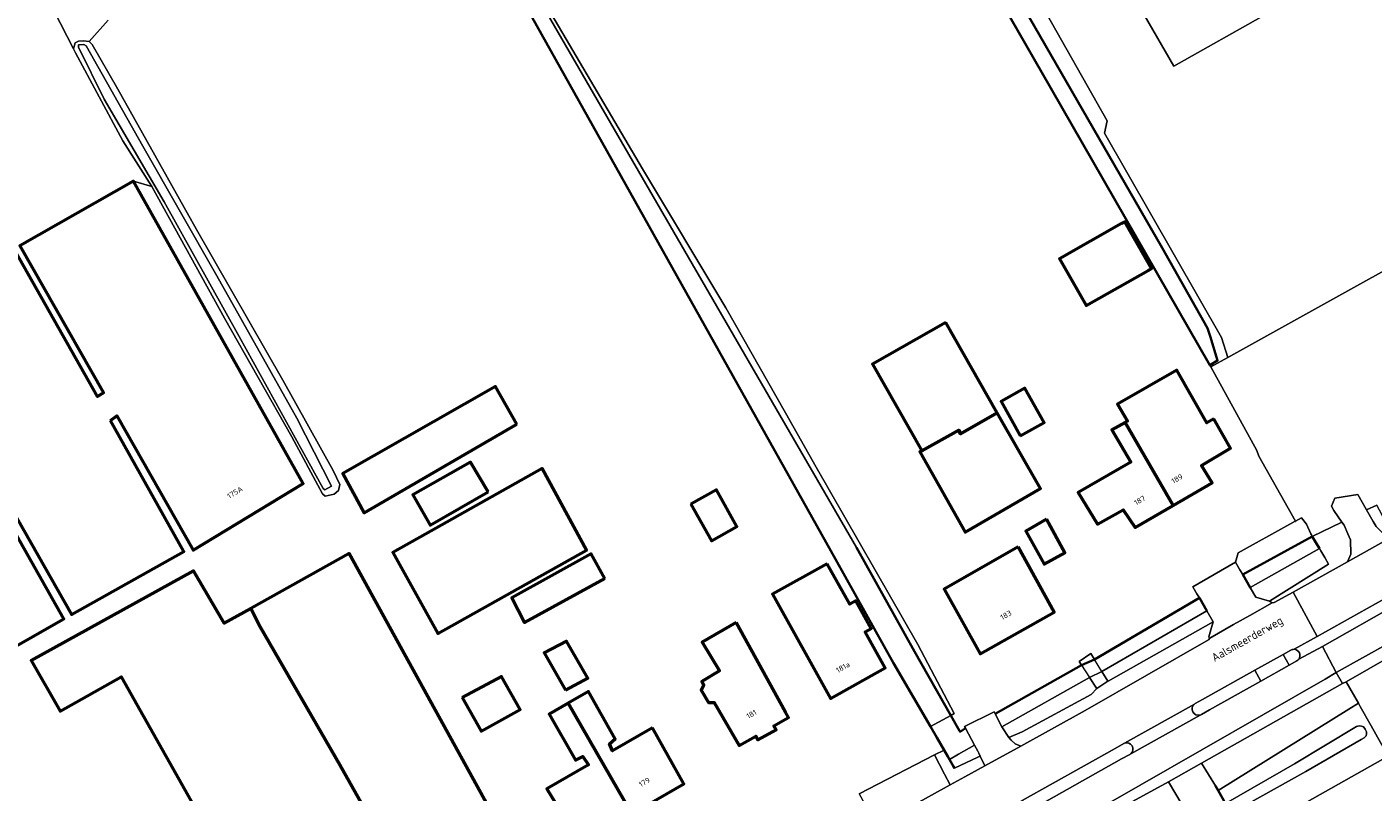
# Model space of a CAD drawing. Header units: metres. Extents: x 113441 to 115918, y 474822 to 477887.
# Tile 60 of 145: x 113908 to 114071, y 476697 to 476790. Entities that reach past the tile are written whole.
import ezdxf
from ezdxf.enums import TextEntityAlignment as Align

# ---------------------------------------------------------------- set-up
doc = ezdxf.new("R2010")
doc.units = ezdxf.units.M
for name, color, linetype, lineweight in [('B-WE-GK-BESCHOEIING-G', 252, 'GK-BESCHOEIING', 35), ('B-WE-GR-GROENVOORZIENING-GV', 252, 'Continuous', 18), ('B-WE-KW-KUNSTWERK_DEK-GV', 252, 'Continuous', 18), ('B-WE-KW-KUNSTWERK_LANDHOOFD-GV', 252, 'Continuous', 18), ('B-WE-KW-KUNSTWERK_STUW-G', 252, 'Continuous', 18), ('B-WE-OG-BEBOUWING-GV', 7, 'Continuous', 50), ('B-WE-OG-BEBOUWING-T18', 7, 'Continuous', 50), ('B-WE-OG-BEBOUWING_SCHUUR-GV', 7, 'Continuous', 50), ('B-WE-OG-TERREIN_ERF-GV', 252, 'Continuous', 18), ('B-WE-OG-TOPOGRAFIE-T18', 7, 'Continuous', 18), ('B-WE-OG-WATER-GV', 252, 'Continuous', 18), ('B-WE-OG-WATER_SLOOT-GV', 252, 'Continuous', 18), ('B-WE-VH-ONVERHARD-GV', 252, 'Continuous', 18), ('B-WE-VH-VERHARDING_GESLOTEN-GV', 252, 'Continuous', 18), ('B-WE-VH-VERHARDING_OPEN-GV', 252, 'Continuous', 18)]:
    doc.layers.add(name, color=color, linetype=linetype, lineweight=lineweight)
doc.styles.add('NLCS-ISO-ANNOTATIEF-T18', font='NLCS-ISO.ttf', dxfattribs={"height": 1.8})
doc.linetypes.add('GK-BESCHOEIING', pattern='A,30,-5,[1,NLCS.SHX,S=1,R=0,X=0,Y=0],-5', length=40)

msp = doc.modelspace()

# ---------------------------------------------------------------- linework, layer by layer
at = {"layer": 'B-WE-GK-BESCHOEIING-G', "ltscale": 0.5, "flags": 128}
for points in [[(114051.289, 476752.195), (114050.995, 476753.147), (114045.493, 476762.849), (114028.836, 476791.778), (113998.696, 476844.725), (113978.846, 476880.048), (113947.94, 476934.366)], [(114002.334, 476834.293), (114027.098, 476790.789), (114032.042, 476782.17)], [(114017.507, 476705.002), (114013.059, 476712.657), (114006.053, 476725.238), (113964.324, 476799.807), (113958.045, 476810.762)], [(114032.042, 476782.17), (114051.246, 476748.691), (114052.2, 476749.238), (114051.289, 476752.195)], [(114061.623, 476729.841), (114061.558, 476729.805)], [(114008.586, 476726.649), (114015.592, 476714.068), (114019.978, 476706.344)], [(114055.235, 476723.361), (114063.642, 476727.965)], [(114063.642, 476727.965), (114064.503, 476726.515)], [(114055.235, 476723.361), (114056.134, 476721.815)], [(114056.134, 476721.815), (114056.19, 476721.718)], [(114037.327, 476713.118), (114050.013, 476720.54)], [(114050.89, 476718.975), (114050.013, 476720.54)], [(114025.326, 476706.538), (114035.768, 476712.439)], [(114035.768, 476712.439), (114037.327, 476713.118)], [(114019.978, 476706.344), (114020.715, 476705.045)], [(114018.277, 476703.678), (114017.507, 476705.002)], [(114020.715, 476705.045), (114021.037, 476704.478)], [(114021.037, 476704.478), (114021.098, 476704.371), (114021.73, 476704.806)], [(114019.599, 476701.402), (114019.163, 476702.153), (114018.277, 476703.678)], [(114019.812, 476701.036), (114019.599, 476701.402)], [(114020.308, 476700.183), (114019.812, 476701.036)], [(114020.424, 476699.983), (114020.308, 476700.183)], [(114052.273, 476697.272), (114051.961, 476697.823)], [(114053.167, 476695.692), (114052.273, 476697.272)]]:
    msp.add_lwpolyline(points, dxfattribs=at)
at = {"layer": 'B-WE-GR-GROENVOORZIENING-GV'}
for points in [[(114086.618, 476735.296), (114085.823, 476736.722), (114073.1, 476729.74), (114073.003, 476729.761), (114072.64, 476729.84), (114072.2, 476730.26), (114072.063, 476730.533), (114071.437, 476731.778), (114070.203, 476731.174), (114070.993, 476729.795), (114071.34, 476729.19), (114072.42, 476728.15), (114073.22, 476727.879)], [(114068.26, 476727.55), (114067.951, 476728.275), (114067.5, 476729.33), (114067.226, 476729.718), (114063.642, 476727.965), (114064.503, 476726.515), (114064.664, 476726.245), (114065.147, 476725.431), (114065.613, 476724.646), (114058.478, 476720.152), (114058.783, 476719.973), (114059.046, 476719.979), (114061.332, 476721.256), (114067.882, 476724.916), (114068.29, 476725.83)], [(114051.093, 476715.495), (114051.252, 476715.668), (114051.151, 476715.81), (114051.124, 476715.847), (114051.455, 476716.98), (114051.654, 476717.663), (114038.996, 476710.468), (114038.93, 476710.48), (114037.6, 476709.6), (114036.92, 476708.87), (114028.61, 476704.35), (114026.99, 476703.66), (114027.26, 476703.35), (114027.76, 476702.93), (114028.423, 476702.644), (114036.2, 476706.93)], [(114068.05, 476707.1), (114069.204, 476707.819), (114067.745, 476710.425), (114067.273, 476710.204), (114050.258, 476700.561), (114051.961, 476697.823), (114052.273, 476697.272)], [(114024.072, 476700.246), (114023.51, 476701.438), (114023.408, 476701.39), (114023.249, 476701.315), (114020.424, 476699.983), (114020.308, 476700.183), (114019.812, 476701.036), (114019.599, 476701.402), (114019.163, 476702.153), (114018, 476701.566), (114019.225, 476699.241), (114019.906, 476697.949), (114021.666, 476698.92)], [(114047.914, 476695.536), (114046.279, 476698.305), (114028.362, 476688.516), (114030.538, 476684.671), (114047.76, 476694.46), (114048.323, 476694.811)]]:
    msp.add_lwpolyline(points, close=True, dxfattribs=at)
for points in [[(114057.413, 476710.5), (114056.699, 476711.8), (114050.384, 476708.269), (114049.497, 476707.779)], [(114050.245, 476706.46), (114051.209, 476707.003), (114057.413, 476710.5)], [(114040.861, 476702.943), (114039.839, 476702.362), (114028.591, 476696.069), (114029.305, 476694.752), (114040.577, 476701.086)], [(114040.577, 476701.086), (114041.591, 476701.621)]]:
    msp.add_lwpolyline(points, dxfattribs=at)
for points in [[(114049.414, 476707.723, 0.8234733), (114050.084, 476706.394)], [(114049.497, 476707.779, 0.0333229), (114049.414, 476707.723)], [(114050.084, 476706.394, 0.0597173), (114050.245, 476706.46)], [(114040.944, 476702.982, 0.0342455), (114040.861, 476702.943)], [(114041.709, 476701.701, 0.8555711), (114040.944, 476702.982)], [(114041.591, 476701.621, 0.0505806), (114041.709, 476701.701)]]:
    msp.add_lwpolyline(points, format="xyb", dxfattribs=at)
at = {"layer": 'B-WE-KW-KUNSTWERK_DEK-GV'}
msp.add_lwpolyline([(114037.327, 476713.118), (114035.768, 476712.439), (114036.732, 476710.945), (114038.208, 476711.669)], close=True, dxfattribs=at)
at = {"layer": 'B-WE-KW-KUNSTWERK_LANDHOOFD-GV'}
for points in [[(114035.768, 476712.439), (114037.327, 476713.118), (114036.9, 476713.82), (114035.49, 476712.87)], [(114038.208, 476711.669), (114036.732, 476710.945), (114037.564, 476709.656), (114037.6, 476709.6), (114038.93, 476710.48)]]:
    msp.add_lwpolyline(points, close=True, dxfattribs=at)
at = {"layer": 'B-WE-KW-KUNSTWERK_STUW-G'}
msp.add_lwpolyline([(114017.507, 476705.002), (114019.978, 476706.344)], dxfattribs=at)
at = {"layer": 'B-WE-OG-BEBOUWING-GV'}
for points in [[(113918.44, 476741.98), (113919.23, 476742.57), (113928.44, 476726.3), (113941.73, 476734.39), (113921.24, 476770.9), (113907.5, 476763.1), (113917.63, 476745.34), (113916.87, 476744.89), (113906.92, 476762.49), (113892.2, 476754.48), (113883.48, 476749.4), (113888.13, 476740.83), (113903.86, 476712.96), (113912.83, 476718.04), (113898.04, 476744.16), (113898.98, 476744.51), (113913.74, 476718.56), (113927.3, 476726.16)], [(114040.602, 476765.784), (114033.115, 476761.52), (114036.327, 476755.879), (114043.799, 476760.134), (114044.194, 476760.359), (114040.982, 476766)], [(114019.359, 476753.842), (114010.494, 476748.789), (114016.45, 476738.34), (114020.95, 476740.81), (114021.16, 476740.39), (114025.579, 476742.915)], [(114051.745, 476742.198), (114050.912, 476741.721), (114047.288, 476748.058), (114040.109, 476743.952), (114041.297, 476741.924), (114041.02, 476741.766), (114046.842, 476731.73), (114051.548, 476734.46), (114050.248, 476736.539), (114053.766, 476738.665)], [(113967.53, 476741.56), (113964.95, 476746.11), (113946.51, 476735.57), (113949.09, 476730.85)], [(114028.355, 476740.151), (114031.245, 476741.769), (114028.924, 476745.911), (114026.034, 476744.292)], [(114025.579, 476742.915), (114021.16, 476740.39), (114020.95, 476740.81), (114016.45, 476738.34), (114016.23, 476738.22), (114021.7, 476728.5), (114030.79, 476733.79)], [(114041.02, 476741.766), (114039.42, 476740.86), (114041.709, 476736.971), (114035.346, 476733.3), (114037.688, 476729.47), (114040.808, 476731.195), (114042.228, 476729.054), (114046.842, 476731.73)], [(113964.079, 476733.384), (113961.945, 476736.954), (113954.97, 476733.01), (113957.07, 476729.36)], [(113956.52, 476728.27), (113952.552, 476726.042), (113958.01, 476716.26), (113975.95, 476726.33), (113970.59, 476736.17)], [(113988.583, 476731.877), (113991.049, 476727.448), (113994.133, 476729.165), (113991.667, 476733.595)], [(114031.542, 476730.061), (114029.017, 476728.618), (114031.237, 476724.638), (114033.756, 476725.992)], [(114028.099, 476726.72), (114019.16, 476721.589), (114023.505, 476713.799), (114032.444, 476718.826)], [(113935.39, 476719.279), (113936.55, 476717.06), (113946.17, 476700.38), (113957.098, 476680.894), (113962.362, 476683.856), (113963.284, 476682.198), (113964.625, 476681.805), (113968.095, 476683.737), (113968.538, 476685.022), (113967.427, 476686.706), (113968.513, 476687.318), (113947.29, 476725.9)], [(113978.179, 476722.875), (113976.53, 476725.866), (113966.931, 476720.571), (113968.484, 476717.583)], [(113935.39, 476719.279), (113932.17, 476717.49), (113928.5, 476723.83), (113908.89, 476712.97), (113912.37, 476706.86), (113919.755, 476711.01), (113933.597, 476686.38), (113936.6, 476688.09), (113938.76, 476689.32), (113943.999, 476692.161), (113944.71, 476690.85), (113945.39, 476691.13), (113948.47, 476685.64), (113946.72, 476684.79), (113950.868, 476677.388), (113957.098, 476680.894), (113946.17, 476700.38), (113936.55, 476717.06)], [(114005.048, 476724.679), (113998.423, 476720.989), (114005.429, 476708.409), (114012.054, 476712.098), (114009.631, 476716.449), (114010.347, 476716.848), (114008.484, 476720.194), (114007.768, 476719.795)], [(113994.058, 476717.567), (113989.93, 476715.22), (113992.01, 476711.72), (113989.896, 476710.45), (113990.148, 476710.018), (113989.806, 476709.413), (113990.688, 476707.902), (113991.383, 476707.902), (113994.403, 476702.726), (113996.405, 476703.858), (113996.676, 476703.38), (113998.869, 476704.62), (113998.598, 476705.099), (114000, 476705.892), (114000.349, 476706.083), (114000, 476706.721)], [(113960.952, 476708.507), (113963.224, 476704.435), (113967.938, 476707.064), (113965.711, 476711.056)], [(113983.92, 476704.86), (113979.12, 476702.08), (113978.73, 476702.9), (113979.43, 476703.51), (113976.22, 476709.22), (113973.754, 476707.819), (113981.45, 476694.465), (113987.718, 476698.078)], [(113973.754, 476707.819), (113971.45, 476706.51), (113974.63, 476700.95), (113975.5, 476701.4), (113976.201, 476700.389), (113971.18, 476697.48), (113975.2, 476690.863), (113981.45, 476694.465)]]:
    msp.add_lwpolyline(points, close=True, dxfattribs=at)
at = {"layer": 'B-WE-OG-BEBOUWING_SCHUUR-GV'}
msp.add_lwpolyline([(113973.426, 476709.404), (113976.107, 476710.861), (113973.542, 476715.326), (113970.862, 476713.897)], close=True, dxfattribs=at)
at = {"layer": 'B-WE-OG-TERREIN_ERF-GV'}
for points in [[(114030.906, 476792.221), (114030.482, 476792.876), (114030.114, 476792.667), (113981.39, 476878.16), (113980.15, 476880.79), (113948.52, 476936.38), (113941.1, 476949.45), (113939.159, 476949.873), (113947.666, 476934.847), (113947.94, 476934.366), (113978.846, 476880.048), (113998.696, 476844.725), (114028.836, 476791.778), (114045.493, 476762.849), (114050.995, 476753.147), (114051.289, 476752.195), (114052.2, 476749.238), (114051.246, 476748.691), (114051.367, 476748.472), (114053.438, 476749.621), (114052.655, 476752.032), (114038.538, 476776.715), (114038.863, 476778.193)], [(114033.115, 476761.52), (114040.602, 476765.784), (114040.982, 476766), (114044.194, 476760.359), (114043.799, 476760.134), (114036.327, 476755.879)], [(114016.23, 476738.22), (114016.45, 476738.34), (114010.494, 476748.789), (114019.359, 476753.842), (114025.579, 476742.915), (114030.79, 476733.79), (114021.7, 476728.5)], [(114047.288, 476748.058), (114050.912, 476741.721), (114051.745, 476742.198), (114053.766, 476738.665), (114050.248, 476736.539), (114051.548, 476734.46), (114046.842, 476731.73), (114042.228, 476729.054), (114040.808, 476731.195), (114037.688, 476729.47), (114035.346, 476733.3), (114041.709, 476736.971), (114039.42, 476740.86), (114041.02, 476741.766), (114041.297, 476741.924), (114040.109, 476743.952)], [(113949.09, 476730.85), (113946.51, 476735.57), (113964.95, 476746.11), (113967.53, 476741.56)], [(114031.245, 476741.769), (114028.355, 476740.151), (114026.034, 476744.292), (114028.924, 476745.911)], [(113957.07, 476729.36), (113954.97, 476733.01), (113961.945, 476736.954), (113964.079, 476733.384)], [(113958.01, 476716.26), (113952.552, 476726.042), (113956.52, 476728.27), (113970.59, 476736.17), (113975.95, 476726.33)], [(113988.583, 476731.877), (113991.667, 476733.595), (113994.133, 476729.165), (113991.049, 476727.448)], [(114033.756, 476725.992), (114031.237, 476724.638), (114029.017, 476728.618), (114031.542, 476730.061)], [(114032.444, 476718.826), (114023.505, 476713.799), (114019.16, 476721.589), (114028.099, 476726.72)], [(113968.513, 476687.318), (113967.427, 476686.706), (113968.538, 476685.022), (113968.095, 476683.737), (113964.625, 476681.805), (113963.284, 476682.198), (113962.362, 476683.856), (113957.098, 476680.894), (113950.868, 476677.388), (113946.72, 476684.79), (113948.47, 476685.64), (113945.39, 476691.13), (113944.71, 476690.85), (113943.999, 476692.161), (113938.76, 476689.32), (113936.6, 476688.09), (113933.597, 476686.38), (113919.755, 476711.01), (113912.37, 476706.86), (113908.89, 476712.97), (113928.5, 476723.83), (113932.17, 476717.49), (113935.39, 476719.279), (113947.29, 476725.9)], [(113968.484, 476717.583), (113966.931, 476720.571), (113976.53, 476725.866), (113978.179, 476722.875)], [(113998.423, 476720.989), (114005.048, 476724.679), (114007.768, 476719.795), (114008.484, 476720.194), (114010.347, 476716.848), (114009.631, 476716.449), (114012.054, 476712.098), (114005.429, 476708.409)], [(113989.93, 476715.22), (113994.058, 476717.567), (114000, 476706.721), (114000.349, 476706.083), (114000, 476705.892), (113998.598, 476705.099), (113998.869, 476704.62), (113996.676, 476703.38), (113996.405, 476703.858), (113994.403, 476702.726), (113991.383, 476707.902), (113990.688, 476707.902), (113989.806, 476709.413), (113990.148, 476710.018), (113989.896, 476710.45), (113992.01, 476711.72)], [(113963.224, 476704.435), (113960.952, 476708.507), (113965.711, 476711.056), (113967.938, 476707.064)], [(113971.45, 476706.51), (113973.754, 476707.819), (113976.22, 476709.22), (113979.43, 476703.51), (113978.73, 476702.9), (113979.12, 476702.08), (113983.92, 476704.86), (113987.718, 476698.078), (113981.45, 476694.465), (113975.2, 476690.863), (113971.18, 476697.48), (113976.201, 476700.389), (113975.5, 476701.4), (113974.63, 476700.95)]]:
    msp.add_lwpolyline(points, close=True, dxfattribs=at)
for points in [[(113856.016, 476790.433), (113863.937, 476776.193), (113873.405, 476759.775), (113879.742, 476748.918), (113883.48, 476749.4), (113892.2, 476754.48), (113906.92, 476762.49), (113916.87, 476744.89), (113917.63, 476745.34), (113907.5, 476763.1), (113921.24, 476770.9), (113923.433, 476770.281), (113919.966, 476775.785), (113914.225, 476786.426), (113913.97, 476786.9), (113880.458, 476852.239)], [(113880.458, 476852.239), (113913.97, 476786.9), (113914.189, 476787.63), (113914.595, 476787.82), (113915.198, 476787.871), (113915.864, 476787.787), (113918.161, 476790.37)], [(114008.898, 476696.89), (114018, 476701.566), (114019.163, 476702.153), (114018.277, 476703.678), (114017.507, 476705.002), (114013.059, 476712.657), (114006.053, 476725.238), (113964.324, 476799.807)], [(113968.82, 476796.043), (113982.715, 476772.426), (113992.774, 476755.591), (114000, 476742.906), (114003.707, 476736.337), (114015.988, 476714.929), (114020.372, 476706.56), (114019.978, 476706.344), (114020.715, 476705.045), (114021.037, 476704.478), (114021.098, 476704.371), (114021.73, 476704.806), (114021.62, 476705.01), (114025.196, 476706.798), (114025.326, 476706.538), (114035.768, 476712.439), (114035.49, 476712.87), (114036.9, 476713.82), (114037.327, 476713.118), (114050.013, 476720.54), (114049.676, 476721.062), (114049.198, 476721.882), (114054.371, 476724.849), (114054.674, 476726.002), (114060.917, 476729.451), (114061.558, 476729.805), (114061.623, 476729.841), (114057.196, 476737.676), (114056.934, 476738.378), (114051.367, 476748.472), (114051.246, 476748.691), (114032.042, 476782.17), (114027.098, 476790.789)], [(113918.161, 476790.37), (113915.864, 476787.787), (113916.256, 476787.443), (113919.324, 476782.017), (113928.846, 476765.062), (113939.272, 476746.881), (113945.34, 476735.964), (113946.165, 476734.272), (113946.012, 476733.541), (113945.466, 476733.087), (113944.391, 476732.847), (113944.063, 476733.123), (113940.365, 476740.036), (113932.246, 476754.348), (113923.433, 476770.281), (113921.24, 476770.9), (113941.73, 476734.39), (113928.44, 476726.3), (113919.23, 476742.57), (113918.44, 476741.98), (113927.3, 476726.16), (113913.74, 476718.56), (113898.98, 476744.51)], [(114088.311, 476768.968), (114053.438, 476749.621), (114051.367, 476748.472), (114056.934, 476738.378), (114057.196, 476737.676), (114061.623, 476729.841), (114062.341, 476730.238), (114062.956, 476729.442), (114063.443, 476728.301), (114063.523, 476728.166), (114063.642, 476727.965), (114067.226, 476729.718), (114066.24, 476731.11), (114065.97, 476731.64), (114066.35, 476732.62), (114069.14, 476733.03), (114070.203, 476731.174), (114071.437, 476731.778)], [(113898.04, 476744.16), (113912.83, 476718.04), (113903.86, 476712.96)], [(114072.797, 476701.404), (114055.463, 476691.638), (114051.441, 476689.279), (114037.491, 476681.272), (114033.073, 476680.192), (114045.56, 476658.13), (114047.69, 476654.66), (114049.36, 476655.46), (114059.75, 476638.11), (114074.64, 476611.81)]]:
    msp.add_lwpolyline(points, dxfattribs=at)
at = {"layer": 'B-WE-OG-WATER-GV'}
for points in [[(113947.94, 476934.366), (113947.666, 476934.847), (113945.933, 476933.848), (113977.108, 476879.059), (113996.958, 476843.736), (114002.334, 476834.293), (114027.098, 476790.789), (114032.042, 476782.17), (114051.246, 476748.691), (114052.2, 476749.238), (114051.289, 476752.195), (114050.995, 476753.147), (114045.493, 476762.849), (114028.836, 476791.778), (113998.696, 476844.725), (113978.846, 476880.048)], [(113959.217, 476811.407), (113944.623, 476837.947), (113933.924, 476856.866), (113926.755, 476869.502), (113925.927, 476869.067), (113925.615, 476868.91), (113924.049, 476868.12), (113926.199, 476864.733), (113926.728, 476864.518), (113927.315, 476863.969), (113928.285, 476862.674), (113936, 476850.509), (113958.045, 476810.762), (113964.324, 476799.807), (114006.053, 476725.238), (114013.059, 476712.657), (114017.507, 476705.002), (114019.978, 476706.344), (114015.592, 476714.068), (114008.586, 476726.649), (113965.758, 476800.613), (113965.456, 476800.443), (113964.711, 476801.752)], [(113933.991, 476752.127), (113944.145, 476733.753), (113944.342, 476733.614), (113945.155, 476734.061), (113940.955, 476742.256), (113931.307, 476759.482), (113922.354, 476775.152), (113915.515, 476787.292), (113915.251, 476787.432), (113914.648, 476787.381), (113914.582, 476787.383), (113914.575, 476787.115), (113917.687, 476780.819), (113924.92, 476768.402)], [(114064.503, 476726.515), (114063.642, 476727.965), (114055.235, 476723.361), (114056.134, 476721.815)], [(114038.208, 476711.669), (114050.89, 476718.975), (114050.013, 476720.54), (114037.327, 476713.118), (114035.768, 476712.439), (114025.326, 476706.538), (114026.114, 476704.962), (114036.732, 476710.945)], [(114020.715, 476705.045), (114019.978, 476706.344), (114017.507, 476705.002), (114018.277, 476703.678), (114019.163, 476702.153), (114019.599, 476701.402), (114019.812, 476701.036), (114020.91, 476701.653), (114022.846, 476702.74), (114021.73, 476704.806), (114021.098, 476704.371), (114021.037, 476704.478)], [(114069.531, 476703.455), (114069.922, 476703.633), (114070.135, 476703.882), (114070.206, 476704.131), (114070.206, 476704.344), (114070.029, 476704.7), (114069.816, 476704.948), (114069.567, 476705.055), (114069.318, 476705.091), (114068.998, 476705.02), (114061.5, 476700.49), (114053.167, 476695.692), (114053.83, 476694.522), (114062.86, 476699.58)]]:
    msp.add_lwpolyline(points, close=True, dxfattribs=at)
at = {"layer": 'B-WE-OG-WATER_SLOOT-GV'}
for points in [[(113927.33, 476869.856), (113926.755, 476869.502), (113933.924, 476856.866), (113944.623, 476837.947), (113959.217, 476811.407), (113964.711, 476801.752), (113965.456, 476800.443), (113965.758, 476800.613), (114008.586, 476726.649), (114015.592, 476714.068), (114019.978, 476706.344), (114020.372, 476706.56), (114015.988, 476714.929), (114003.707, 476736.337), (114000, 476742.906), (113992.774, 476755.591), (113982.715, 476772.426), (113968.82, 476796.043), (113965.824, 476801.668), (113965.101, 476802.154), (113959.095, 476812.869), (113949.455, 476830.428), (113937.053, 476852.336), (113927.345, 476869.83)], [(113940.365, 476740.036), (113944.063, 476733.123), (113944.391, 476732.847), (113945.466, 476733.087), (113946.012, 476733.541), (113946.165, 476734.272), (113945.34, 476735.964), (113939.272, 476746.881), (113928.846, 476765.062), (113919.324, 476782.017), (113916.256, 476787.443), (113915.864, 476787.787), (113915.198, 476787.871), (113914.595, 476787.82), (113914.189, 476787.63), (113913.97, 476786.9), (113914.225, 476786.426), (113919.966, 476775.785), (113923.433, 476770.281), (113932.246, 476754.348)], [(113933.991, 476752.127), (113924.92, 476768.402), (113917.687, 476780.819), (113914.575, 476787.115), (113914.582, 476787.383), (113914.648, 476787.381), (113915.251, 476787.432), (113915.515, 476787.292), (113922.354, 476775.152), (113931.307, 476759.482), (113940.955, 476742.256), (113945.155, 476734.061), (113944.342, 476733.614), (113944.145, 476733.753)], [(114063.642, 476727.965), (114063.523, 476728.166), (114063.443, 476728.301), (114062.956, 476729.442), (114062.341, 476730.238), (114061.623, 476729.841), (114061.558, 476729.805), (114060.917, 476729.451), (114054.674, 476726.002), (114054.371, 476724.849), (114054.889, 476723.957), (114055.235, 476723.361)], [(114065.613, 476724.646), (114065.147, 476725.431), (114064.664, 476726.245), (114064.503, 476726.515), (114056.134, 476721.815), (114056.19, 476721.718), (114056.819, 476720.636), (114057.506, 476720.436), (114058.478, 476720.152)], [(114051.654, 476717.663), (114050.89, 476718.975), (114038.208, 476711.669), (114038.93, 476710.48), (114038.996, 476710.468)], [(114037.6, 476709.6), (114037.564, 476709.656), (114036.732, 476710.945), (114026.114, 476704.962), (114026.974, 476703.684), (114026.99, 476703.66), (114028.61, 476704.35), (114036.92, 476708.87)], [(114070.029, 476704.7), (114070.206, 476704.344), (114070.206, 476704.131), (114070.135, 476703.882), (114069.922, 476703.633), (114069.531, 476703.455), (114062.86, 476699.58), (114053.83, 476694.522), (114055.463, 476691.638), (114072.797, 476701.404), (114070.744, 476705.07), (114069.423, 476707.428), (114069.204, 476707.819), (114068.05, 476707.1), (114052.273, 476697.272), (114053.167, 476695.692), (114061.5, 476700.49), (114068.998, 476705.02), (114069.318, 476705.091), (114069.567, 476705.055), (114069.816, 476704.948)], [(114023.349, 476701.78), (114023.24, 476702.01), (114022.846, 476702.74), (114020.91, 476701.653), (114019.812, 476701.036), (114020.308, 476700.183), (114020.424, 476699.983), (114023.249, 476701.315), (114023.408, 476701.39), (114023.51, 476701.438)]]:
    msp.add_lwpolyline(points, close=True, dxfattribs=at)
at = {"layer": 'B-WE-VH-ONVERHARD-GV'}
msp.add_lwpolyline([(114070.993, 476729.795), (114070.203, 476731.174), (114069.14, 476733.03), (114066.35, 476732.62), (114065.97, 476731.64), (114066.24, 476731.11), (114067.226, 476729.718), (114067.5, 476729.33), (114067.951, 476728.275), (114068.26, 476727.55), (114068.29, 476725.83), (114067.882, 476724.916), (114073.22, 476727.879), (114072.42, 476728.15), (114071.34, 476729.19)], close=True, dxfattribs=at)
at = {"layer": 'B-WE-VH-VERHARDING_GESLOTEN-GV'}
for points in [[(114052.519, 476804.479), (114053.122, 476803.426), (114049.667, 476801.474), (114049.058, 476802.525), (114039.744, 476797.265), (114046.908, 476784.8), (114069.238, 476797.408), (114062.07, 476809.97)], [(114088.71, 476776.772), (114087.791, 476776.355), (114087.459, 476776.947), (114086.585, 476776.481), (114075.727, 476795.527), (114071.586, 476793.244), (114069.238, 476797.408), (114046.908, 476784.8), (114039.744, 476797.265), (114035.977, 476795.146), (114030.906, 476792.221), (114038.863, 476778.193), (114038.538, 476776.715), (114052.655, 476752.032), (114053.438, 476749.621), (114088.311, 476768.968), (114091.987, 476771.007)], [(114058.783, 476719.973), (114058.478, 476720.152), (114057.506, 476720.436), (114056.819, 476720.636), (114056.19, 476721.718), (114056.134, 476721.815), (114055.235, 476723.361), (114054.889, 476723.957), (114054.371, 476724.849), (114049.198, 476721.882), (114049.676, 476721.062), (114050.013, 476720.54), (114050.89, 476718.975), (114051.654, 476717.663), (114051.455, 476716.98), (114051.124, 476715.847), (114051.151, 476715.81), (114051.252, 476715.668), (114054.139, 476717.318), (114056.083, 476718.43)], [(114067.745, 476710.425), (114073.192, 476713.537), (114073.596, 476713.741), (114073.076, 476714.685), (114072.867, 476715.064), (114066.533, 476711.519), (114067.273, 476710.204)], [(114073.192, 476713.537), (114067.745, 476710.425), (114069.204, 476707.819), (114069.423, 476707.428), (114070.744, 476705.07), (114072.797, 476701.404), (114072.285, 476699.901), (114072.573, 476699.487), (114081.183, 476697.64), (114078.075, 476704.56), (114077.174, 476706.363), (114076.362, 476707.826)], [(114027.76, 476702.93), (114027.26, 476703.35), (114026.99, 476703.66), (114026.974, 476703.684), (114026.114, 476704.962), (114025.326, 476706.538), (114025.196, 476706.798), (114021.62, 476705.01), (114021.73, 476704.806), (114022.846, 476702.74), (114023.24, 476702.01), (114023.349, 476701.78), (114023.51, 476701.438), (114024.072, 476700.246), (114028.423, 476702.644)], [(114019.906, 476697.949), (114019.225, 476699.241), (114018, 476701.566), (114008.898, 476696.89), (114009.533, 476695.709), (114009.672, 476695.452), (114010.53, 476693.86), (114011.23, 476693.144)], [(114052.273, 476697.272), (114051.961, 476697.823), (114050.258, 476700.561), (114046.279, 476698.305), (114047.914, 476695.536), (114048.323, 476694.811), (114049.135, 476693.37), (114049.768, 476692.247), (114051.441, 476689.279), (114055.463, 476691.638), (114053.83, 476694.522), (114053.167, 476695.692)]]:
    msp.add_lwpolyline(points, close=True, dxfattribs=at)
for points in [[(114134.54, 476754.67), (114131.414, 476760.355), (114124.55, 476756.56), (114120.23, 476754.16), (114112.331, 476749.767), (114111.33, 476749.21), (114103.28, 476744.609), (114097.21, 476741.14), (114088.693, 476736.441), (114086.618, 476735.296), (114073.22, 476727.879), (114067.882, 476724.916), (114061.332, 476721.256), (114064.232, 476715.884), (114073.298, 476720.96)], [(114074.105, 476719.901), (114064.879, 476714.686), (114066.533, 476711.519), (114072.867, 476715.064), (114074.45, 476715.927), (114108.234, 476734.536), (114113.354, 476737.316), (114124.2, 476743.48), (114133.28, 476748.28), (114136.934, 476750.287)], [(114061.434, 476714.335), (114064.232, 476715.884), (114061.332, 476721.256), (114059.046, 476719.979), (114058.783, 476719.973), (114056.083, 476718.43), (114054.139, 476717.318), (114051.252, 476715.668), (114051.093, 476715.495), (114036.2, 476706.93), (114028.423, 476702.644), (114024.072, 476700.246), (114021.666, 476698.92), (114019.906, 476697.949), (114011.23, 476693.144)], [(114073.298, 476720.96), (114064.232, 476715.884), (114061.434, 476714.335)], [(114061.993, 476713.138), (114064.879, 476714.686), (114074.105, 476719.901)], [(113981.589, 476663.462), (113985.563, 476665.771), (113990.62, 476668.71), (114027.94, 476689.38), (114065.205, 476710.746), (114066.533, 476711.519), (114064.879, 476714.686), (114061.993, 476713.138)], [(114049.497, 476707.779), (114050.384, 476708.269), (114056.699, 476711.8), (114060.125, 476713.717), (114061.026, 476714.238)], [(114061.788, 476712.951), (114060.836, 476712.418), (114057.413, 476710.5), (114051.209, 476707.003), (114050.245, 476706.46)], [(114049.414, 476707.723), (114040.944, 476702.982)], [(114040.944, 476702.982), (114049.414, 476707.723)], [(114041.709, 476701.701), (114050.084, 476706.394)], [(114050.084, 476706.394), (114041.709, 476701.701)], [(114026.087, 476694.667), (114027, 476695.178), (114028.591, 476696.069), (114039.839, 476702.362), (114040.861, 476702.943)], [(114041.591, 476701.621), (114040.577, 476701.086), (114029.305, 476694.752), (114027.713, 476693.86), (114026.836, 476693.368), (114026.804, 476693.35)]]:
    msp.add_lwpolyline(points, dxfattribs=at)
for points in [[(114061.026, 476714.238, -0.1399534), (114061.434, 476714.335)], [(114061.434, 476714.335, -0.6013825), (114061.993, 476713.138)], [(114061.993, 476713.138, -0.0918774), (114061.788, 476712.951)], [(114050.084, 476706.394, -0.8234733), (114049.414, 476707.723)], [(114049.414, 476707.723, -0.0333229), (114049.497, 476707.779)], [(114050.245, 476706.46, -0.0597173), (114050.084, 476706.394)], [(114040.861, 476702.943, -0.0342455), (114040.944, 476702.982)], [(114040.944, 476702.982, -0.8555711), (114041.709, 476701.701)], [(114041.709, 476701.701, -0.0505806), (114041.591, 476701.621)]]:
    msp.add_lwpolyline(points, format="xyb", dxfattribs=at)
at = {"layer": 'B-WE-VH-VERHARDING_OPEN-GV'}
for points in [[(114060.125, 476713.717), (114056.699, 476711.8), (114057.413, 476710.5), (114060.836, 476712.418)], [(114046.279, 476698.305), (114050.258, 476700.561), (114067.273, 476710.204), (114066.533, 476711.519), (114065.205, 476710.746), (114027.94, 476689.38), (113990.62, 476668.71), (113985.563, 476665.771), (113986.126, 476664.807), (114022.104, 476684.987), (114028.362, 476688.516)]]:
    msp.add_lwpolyline(points, close=True, dxfattribs=at)
msp.add_lwpolyline([(114061.026, 476714.238), (114060.125, 476713.717), (114060.836, 476712.418), (114061.788, 476712.951)], dxfattribs=at)
for points in [[(114061.434, 476714.335, 0.1399534), (114061.026, 476714.238)], [(114061.993, 476713.138, 0.6013825), (114061.434, 476714.335)], [(114061.788, 476712.951, 0.0918774), (114061.993, 476713.138)]]:
    msp.add_lwpolyline(points, format="xyb", dxfattribs=at)

# ---------------------------------------------------------------- texts
at = {"layer": 'B-WE-OG-BEBOUWING-T18', "style": 'NLCS-ISO-ANNOTATIEF-T18'}
for s, rotation, p in [('189', 30.1, (114047.311, 476734.949)), ('175A', 31.3, (113933.493, 476733.298)), ('187', 30.1, (114042.799, 476732.334)), ('183', 29.4, (114026.625, 476718.48)), ('181a', 29.2, (114006.937, 476712.169)), ('181', 29.5, (113995.893, 476706.497)), ('179', 30, (113982.961, 476698.279))]:
    msp.add_text(s, height=0.64, rotation=rotation, dxfattribs=at).set_placement(p, align=Align.MIDDLE)
at = {"layer": 'B-WE-OG-TOPOGRAFIE-T18', "style": 'NLCS-ISO-ANNOTATIEF-T18'}
msp.add_text('Aalsmeerderweg', height=1, rotation=29.4, dxfattribs=at).set_placement((114055.841, 476715.47), align=Align.MIDDLE)

doc.saveas('drawing.dxf')
